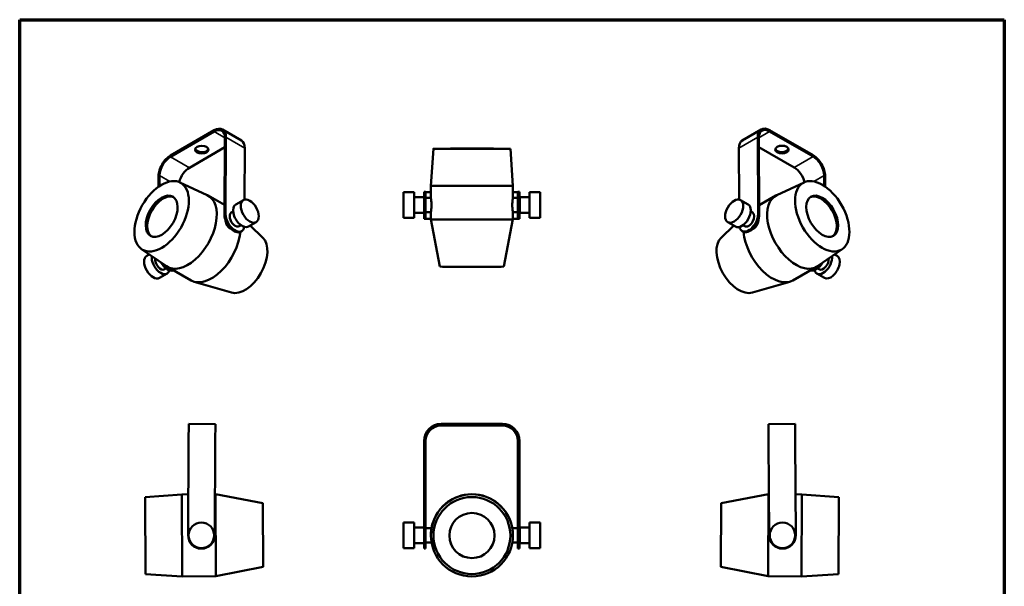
# Paper-space layout 'Sheet_1' of a CAD drawing. Header units: millimetres. Extents: x 0.8 to 38.6, y 0.8 to 38.6.
# Tile 3 of 3: x 0.8 to 38.6, y 16.8 to 38.6. Entities that reach past the tile are written whole.
import ezdxf

# ---------------------------------------------------------------- set-up
doc = ezdxf.new("R2010")
doc.units = ezdxf.units.MM
for name, color, linetype, lineweight in [('Border (ISO)', 7, 'Continuous', 70), ('Visible (ISO)', 7, 'Continuous', 50), ('Visible Narrow (ISO)', 7, 'Continuous', 35)]:
    doc.layers.add(name, color=color, linetype=linetype, lineweight=lineweight)

# ---------------------------------------------------------------- blocks, each defined once
blk = doc.blocks.new('Borders Chauvet')
at = {"layer": 'Border (ISO)'}
for p, q in [((0.787, 38.583), (38.583, 38.583)), ((0.787, 0.787), (0.787, 38.583)), ((38.583, 38.583), (38.583, 0.787))]:
    blk.add_line(p, q, dxfattribs=at)

psp = doc.layouts.new('Sheet_1')

# ---------------------------------------------------------------- linework, layer by layer
at = {"layer": 'Visible (ISO)'}
for p, q in [((8.249, 34.34), (6.579, 33.376)), ((8.249, 34.292), (6.579, 33.328)), ((9.298, 33.95), (8.574, 34.372)), ((8.664, 34.052), (8.65, 31.103)), ((8.706, 34.076), (8.692, 31.127)), ((29.25, 34.376), (28.526, 33.954)), ((29.132, 31.131), (29.118, 34.08)), ((29.174, 31.107), (29.16, 34.056)), ((31.245, 33.38), (29.575, 34.344)), ((31.246, 33.331), (29.575, 34.296)), ((7.302, 32.905), (8.663, 33.69)), ((9.421, 31.684), (9.43, 33.654)), ((28.394, 33.658), (28.404, 31.685)), ((29.162, 33.694), (30.522, 32.909)), ((16.669, 33.631), (16.571, 32.213)), ((19.622, 33.631), (19.72, 32.213)), ((6.115, 32.176), (6.117, 32.582)), ((6.157, 32.204), (6.159, 32.606)), ((31.665, 32.609), (31.667, 32.209)), ((31.707, 32.585), (31.709, 32.18)), ((6.933, 32.344), (7.981, 31.857)), ((16.571, 32.213), (16.571, 31.749)), ((19.72, 32.213), (19.72, 31.749)), ((30.898, 32.344), (29.849, 31.857)), ((8.021, 31.837), (8.652, 31.476)), ((15.523, 31.963), (15.523, 30.984)), ((15.523, 31.963), (15.936, 31.963)), ((15.936, 30.984), (15.936, 31.963)), ((16.31, 31.775), (15.936, 31.775)), ((16.31, 31.985), (16.31, 30.961)), ((16.31, 31.985), (16.369, 31.985)), ((16.369, 30.961), (16.369, 31.985)), ((16.571, 31.749), (16.369, 31.749)), ((19.913, 31.749), (19.72, 31.749)), ((19.913, 31.985), (19.913, 30.961)), ((19.972, 31.985), (19.913, 31.985)), ((19.972, 30.961), (19.972, 31.985)), ((19.981, 31.172), (19.981, 31.775)), ((20.355, 31.775), (19.981, 31.775)), ((20.355, 30.984), (20.355, 31.963)), ((20.355, 31.963), (20.768, 31.963)), ((20.768, 31.963), (20.768, 30.984)), ((29.809, 31.837), (29.172, 31.472)), ((9.08, 31.496), (9.373, 31.665)), ((28.458, 31.665), (28.75, 31.496)), ((8.981, 31.222), (8.91, 31.181)), ((16.31, 31.172), (15.936, 31.172)), ((16.571, 31.198), (16.369, 31.198)), ((16.571, 31.198), (16.571, 30.925)), ((19.913, 31.198), (19.721, 31.198)), ((19.721, 31.198), (19.721, 30.925)), ((20.355, 31.172), (19.981, 31.172)), ((28.921, 31.181), (28.849, 31.222)), ((9.283, 30.7), (9.211, 30.659)), ((9.57, 30.648), (9.862, 30.817)), ((10.12, 30.219), (9.628, 30.682)), ((15.523, 30.984), (15.936, 30.984)), ((16.31, 30.942), (16.31, 30.961)), ((16.369, 30.942), (16.369, 30.961)), ((16.921, 29.111), (16.571, 30.925)), ((19.37, 29.111), (19.721, 30.925)), ((19.913, 30.961), (19.913, 30.942)), ((19.972, 30.961), (19.972, 30.942)), ((20.355, 30.984), (20.768, 30.984)), ((27.71, 30.219), (28.203, 30.682)), ((27.969, 30.817), (28.261, 30.648)), ((28.619, 30.659), (28.548, 30.7)), ((9.31, 30.473), (9.268, 30.448)), ((28.514, 30.476), (28.556, 30.452)), ((5.468, 29.784), (6.419, 29.127)), ((5.663, 29.524), (5.763, 29.581)), ((32.362, 29.784), (31.411, 29.127)), ((32.068, 29.581), (32.167, 29.524)), ((6.457, 29.103), (7.368, 28.582)), ((31.373, 29.103), (30.463, 28.582)), ((6.153, 28.676), (6.445, 28.844)), ((6.409, 29.041), (6.351, 29.007)), ((31.385, 28.844), (31.678, 28.676)), ((31.479, 29.007), (31.415, 29.044)), ((8.915, 28.113), (7.485, 28.532)), ((28.915, 28.113), (30.346, 28.532)), ((7.275, 23.079), (7.271, 22.429)), ((7.275, 23.079), (8.298, 23.073)), ((8.295, 22.423), (8.298, 23.073)), ((19.322, 23.079), (16.96, 23.079)), ((29.532, 23.073), (30.556, 23.079)), ((29.532, 23.073), (29.536, 22.423)), ((30.56, 22.429), (30.556, 23.079)), ((19.322, 23.019), (16.96, 23.019)), ((16.96, 23.014), (19.322, 23.014)), ((7.271, 22.429), (7.252, 18.807)), ((8.275, 18.801), (8.295, 22.423)), ((16.31, 18.807), (16.31, 22.429)), ((16.369, 18.807), (16.369, 22.429)), ((19.913, 22.429), (19.913, 18.807)), ((19.972, 22.429), (19.972, 18.807)), ((29.536, 22.423), (29.556, 18.801)), ((30.579, 18.807), (30.56, 22.429)), ((5.599, 20.271), (7.016, 20.375)), ((5.613, 17.318), (5.599, 20.271)), ((7.016, 20.375), (7.26, 20.377)), ((7.016, 20.375), (7.03, 17.226)), ((8.284, 20.381), (8.304, 20.381)), ((8.304, 20.381), (8.318, 17.232)), ((10.12, 20.039), (8.304, 20.381)), ((10.12, 20.039), (10.131, 17.59)), ((27.7, 17.59), (27.711, 20.039)), ((27.711, 20.039), (29.526, 20.381)), ((29.512, 17.232), (29.526, 20.381)), ((29.547, 20.381), (29.526, 20.381)), ((30.815, 20.375), (30.571, 20.377)), ((30.8, 17.226), (30.815, 20.375)), ((32.231, 20.271), (30.815, 20.375)), ((32.231, 20.271), (32.218, 17.318)), ((15.523, 19.294), (15.523, 18.315)), ((15.523, 19.294), (15.936, 19.294)), ((15.936, 18.315), (15.936, 19.294)), ((20.355, 18.315), (20.355, 19.294)), ((20.355, 19.294), (20.768, 19.294)), ((20.768, 19.294), (20.768, 18.315)), ((16.31, 19.106), (15.936, 19.106)), ((16.595, 19.08), (16.369, 19.08)), ((19.913, 19.08), (19.696, 19.08)), ((19.981, 18.503), (19.981, 19.106)), ((20.355, 19.106), (19.981, 19.106)), ((16.31, 18.807), (16.31, 18.292)), ((16.369, 18.292), (16.369, 18.807)), ((16.595, 18.529), (16.369, 18.529)), ((16.572, 18.763), (16.571, 18.765)), ((19.913, 18.529), (19.697, 18.529)), ((19.72, 18.763), (19.72, 18.765)), ((19.913, 18.807), (19.913, 18.292)), ((19.972, 18.292), (19.972, 18.807)), ((15.523, 18.315), (15.936, 18.315)), ((16.31, 18.503), (15.936, 18.503)), ((16.31, 18.292), (16.369, 18.292)), ((19.972, 18.292), (19.913, 18.292)), ((20.355, 18.503), (19.981, 18.503)), ((20.355, 18.315), (20.768, 18.315)), ((10.131, 17.59), (8.318, 17.232)), ((27.7, 17.59), (29.512, 17.232)), ((5.613, 17.318), (7.03, 17.226)), ((7.03, 17.226), (8.318, 17.232)), ((30.8, 17.226), (29.512, 17.232)), ((32.218, 17.318), (30.8, 17.226))]:
    psp.add_line(p, q, dxfattribs=at)
for centre in [(7.763, 18.804), (30.067, 18.804)]:
    psp.add_circle(centre, 0.49, dxfattribs=at)
for centre, start, end in [((7.763, 18.804), 179.6897, 359.6897), ((30.067, 18.804), 180.3103, 0.3103)]:
    psp.add_arc(centre, 0.512, start, end, dxfattribs=at)
for centre, major_axis, ratio, start_param, end_param in [((8.247, 33.811), (0.327, 0.561), 0.574215, 5.500481, 7.071277), ((8.247, 33.811), (0.298, 0.51), 0.574215, 5.500481, 7.071277), ((29.578, 33.815), (-0.327, 0.561), 0.574215, 5.495094, 7.06589), ((29.578, 33.815), (-0.298, 0.51), 0.574215, 5.495094, 7.06589), ((8.97, 33.389), (0.327, 0.561), 0.574215, 5.500481, 6.283185), ((28.854, 33.393), (-0.327, 0.561), 0.574215, 0, 0.782705), ((6.576, 32.847), (-0.327, -0.561), 0.574215, 3.929684, 5.500481), ((6.576, 32.847), (-0.298, -0.51), 0.574215, 3.929684, 5.500481), ((7.776, 33.647), (-0.256, 0.001), 0.580469, 0.162577, 2.979016), ((30.048, 33.65), (-0.256, -0.001), 0.580469, 0.162577, 2.979016), ((31.248, 32.851), (-0.327, 0.561), 0.574215, 3.924297, 5.495094), ((31.248, 32.851), (-0.298, 0.51), 0.574215, 3.924297, 5.495094), ((7.3, 32.424), (0.298, 0.51), 0.574215, 0.788092, 2.022621), ((30.524, 32.428), (0.298, -0.51), 0.574215, 1.108018, 2.353501), ((18.146, 32.213), (-1.575, 0), 0.004476, 6.282875, 9.425088), ((6.293, 31.011), (-0.43, -0.752), 0.579928, 3.205489, 6.219289), ((7.239, 30.47), (-0.782, -1.367), 0.579928, 6.233844, 9.474119), ((16.96, 31.965), (-0.591, 0), 0.005417, 0, 0.851838), ((19.322, 31.965), (0.591, 0), 0.005417, 5.452473, 6.283185), ((30.591, 30.47), (-0.782, 1.367), 0.579928, 6.233844, 9.474119), ((31.538, 31.011), (-0.43, 0.752), 0.579928, 3.205489, 6.219289), ((9.325, 31.072), (-0.245, 0.424), 0.57735, 0, 3.141593), ((28.506, 31.072), (0.245, 0.424), 0.57735, 3.141593, 6.283185), ((9.012, 30.892), (0.256, -0.443), 0.57735, 3.921574, 6.283185), ((9.054, 30.916), (0.256, -0.443), 0.57735, 3.921574, 6.889226), ((9.061, 30.92), (-0.151, 0.261), 0.57735, 0, 3.141593), ((28.77, 30.92), (-0.256, -0.443), 0.57735, 5.691494, 8.644796), ((28.812, 30.895), (-0.256, -0.443), 0.57735, 0, 2.361611), ((28.77, 30.92), (0.151, 0.261), 0.57735, 3.141593, 6.283185), ((16.96, 30.942), (-0.65, 0), 0.005417, 0, 0.92867), ((16.96, 30.942), (-0.591, 0), 0.005417, 0, 0.851587), ((18.146, 30.925), (-1.575, 0), 0.004476, 6.283185, 9.424778), ((19.322, 30.942), (0.591, 0), 0.005417, 5.452728, 6.283185), ((19.322, 30.942), (0.65, 0), 0.005417, 5.372516, 6.283185), ((8.15, 29.949), (-0.782, -1.367), 0.579928, 6.283108, 8.524581), ((29.68, 29.949), (0.782, -1.367), 0.579928, 4.041194, 6.283263), ((9.433, 29.215), (-0.608, -1.063), 0.579928, 0.137815, 3.003777), ((28.398, 29.215), (-0.608, 1.063), 0.579928, 0.137815, 3.003777), ((5.908, 29.1), (0.245, -0.424), 0.57735, 3.141593, 6.283185), ((6.201, 29.268), (0.245, -0.424), 0.57735, 3.804336, 6.803614), ((31.63, 29.268), (-0.245, -0.424), 0.57735, 5.745996, 8.762033), ((31.923, 29.1), (-0.245, -0.424), 0.57735, 0, 3.141593), ((6.201, 29.268), (0.151, -0.261), 0.57735, 3.789002, 6.283185), ((6.465, 29.421), (0.256, -0.443), 0.57735, 4.716156, 6.191911), ((6.507, 29.445), (0.256, -0.443), 0.57735, 4.952069, 5.983704), ((18.146, 29.111), (-1.225, 0), 0.004476, 0.000864, 3.140729), ((31.359, 29.425), (-0.256, -0.443), 0.57735, 0.120217, 1.534938), ((31.317, 29.449), (-0.256, -0.443), 0.57735, 0.340134, 1.282769), ((31.63, 29.268), (-0.151, -0.261), 0.57735, 0, 2.49418), ((16.96, 22.429), (-0.65, 0), 0.999985, 4.712389, 6.283185), ((19.322, 22.429), (0.65, 0), 0.999985, 0, 1.570796), ((16.96, 22.429), (-0.591, 0), 0.999985, 4.712389, 6.283185), ((16.96, 22.423), (-0.591, 0), 0.999985, 4.712389, 6.283185), ((19.322, 22.429), (0.591, 0), 0.999985, 0, 1.570796), ((19.322, 22.423), (0.591, 0), 0.999985, 0, 1.570796), ((18.146, 18.807), (1.575, 0), 0.99999, 0.174326, 2.967267), ((18.146, 18.795), (0.866, 0), 0.99999, 3.142, 6.283185)]:
    psp.add_ellipse(centre, major_axis=major_axis, ratio=ratio, start_param=start_param, end_param=end_param, dxfattribs=at)
for centre, major_axis, ratio in [((7.776, 33.599), (-0.256, 0.001), 0.580469), ((30.049, 33.602), (-0.256, -0.001), 0.580469), ((18.146, 33.631), (1.476, 0), 0.004476), ((18.146, 33.631), (0.866, 0), 0.004476), ((6.237, 31.043), (-0.733, -1.282), 0.579928), ((31.593, 31.043), (0.733, -1.282), 0.579928), ((6.237, 31.043), (0.43, 0.752), 0.579928), ((31.593, 31.043), (0.43, -0.752), 0.579928), ((9.617, 31.241), (0.245, -0.424), 0.57735), ((28.213, 31.241), (-0.245, -0.424), 0.57735), ((18.141, 23.017), (-0.256, 0), 0.005417), ((18.146, 18.801), (1.575, 0), 0.99999), ((18.146, 18.795), (1.476, 0), 0.99999), ((18.146, 18.795), (0.866, 0), 0.99999)]:
    psp.add_ellipse(centre, major_axis=major_axis, ratio=ratio, dxfattribs=at)
for points in [[(16.571, 31.749), (16.571, 31.749), (16.571, 31.749), (16.571, 31.749)], [(29.149, 30.938), (29.149, 30.934), (29.149, 30.929), (29.149, 30.925)], [(8.898, 30.561), (8.885, 30.565), (8.872, 30.571), (8.86, 30.578)], [(28.971, 30.578), (28.954, 30.568), (28.936, 30.561), (28.918, 30.557)], [(16.571, 18.803), (16.571, 18.79), (16.571, 18.778), (16.572, 18.765)]]:
    psp.add_open_spline(points, degree=3, dxfattribs=at)
for points, knots in [([(16.571, 31.749), (16.571, 31.749), (16.572, 31.742), (16.577, 31.713), (16.58, 31.692), (16.586, 31.643), (16.589, 31.612), (16.594, 31.544), (16.595, 31.507), (16.595, 31.472)], [3.171215, 3.171215, 3.171215, 3.171215, 3.435474, 3.435474, 3.699732, 3.699732, 3.963998, 3.963998, 4.228263, 4.228263, 4.228263, 4.228263]), ([(19.696, 31.472), (19.696, 31.507), (19.697, 31.544), (19.702, 31.612), (19.705, 31.643), (19.711, 31.692), (19.715, 31.713), (19.719, 31.742), (19.72, 31.749), (19.72, 31.749), (19.72, 31.749), (19.72, 31.749)], [0, 0, 0, 0, 0.264265, 0.264265, 0.528531, 0.528531, 0.79279, 0.79279, 1.057048, 1.057048, 1.05705, 1.05705, 1.05705, 1.05705]), ([(16.595, 31.472), (16.595, 31.437), (16.594, 31.4), (16.589, 31.333), (16.586, 31.302), (16.58, 31.253), (16.577, 31.232), (16.572, 31.204), (16.571, 31.198), (16.571, 31.198)], [0, 0, 0, 0, 0.264275, 0.264275, 0.528551, 0.528551, 0.792817, 0.792817, 1.053953, 1.053953, 1.053953, 1.053953]), ([(19.721, 31.198), (19.721, 31.198), (19.721, 31.198), (19.721, 31.198), (19.719, 31.204), (19.715, 31.232), (19.711, 31.253), (19.705, 31.302), (19.702, 31.333), (19.697, 31.4), (19.696, 31.437), (19.696, 31.472)], [3.171178, 3.171178, 3.171178, 3.171178, 3.17118, 3.17118, 3.435446, 3.435446, 3.699712, 3.699712, 3.963988, 3.963988, 4.228263, 4.228263, 4.228263, 4.228263]), ([(8.86, 30.578), (8.836, 30.592), (8.81, 30.613), (8.765, 30.665), (8.746, 30.696), (8.715, 30.759), (8.703, 30.794), (8.687, 30.858), (8.683, 30.887), (8.682, 30.912)], [0, 0, 0, 0, 0.264265, 0.264265, 0.528531, 0.528531, 0.79279, 0.79279, 1.019874, 1.019874, 1.019874, 1.019874]), ([(29.149, 30.925), (29.149, 30.896), (29.145, 30.863), (29.128, 30.794), (29.115, 30.759), (29.085, 30.696), (29.065, 30.665), (29.021, 30.613), (28.995, 30.592), (28.971, 30.578)], [3.171215, 3.171215, 3.171215, 3.171215, 3.435474, 3.435474, 3.699732, 3.699732, 3.963998, 3.963998, 4.228263, 4.228263, 4.228263, 4.228263]), ([(16.595, 19.08), (16.595, 19.08), (16.595, 19.08), (16.595, 19.08), (16.594, 19.072), (16.589, 19.044), (16.586, 19.023), (16.58, 18.974), (16.577, 18.943), (16.572, 18.875), (16.571, 18.838), (16.571, 18.803)], [2.111023, 2.111023, 2.111023, 2.111023, 2.114167, 2.114167, 2.378432, 2.378432, 2.642698, 2.642698, 2.906956, 2.906956, 3.171215, 3.171215, 3.171215, 3.171215]), ([(19.72, 18.765), (19.72, 18.778), (19.72, 18.79), (19.72, 18.838), (19.719, 18.875), (19.715, 18.943), (19.711, 18.974), (19.705, 19.023), (19.702, 19.044), (19.697, 19.072), (19.696, 19.08), (19.696, 19.08), (19.696, 19.08), (19.696, 19.08)], [0.961672, 0.961672, 0.961672, 0.961672, 1.057048, 1.057048, 1.321307, 1.321307, 1.585565, 1.585565, 1.849831, 1.849831, 2.114096, 2.114096, 2.11724, 2.11724, 2.11724, 2.11724])]:
    psp.add_open_spline(points, degree=3, knots=knots, dxfattribs=at)
at = {"layer": 'Visible Narrow (ISO)'}
for p, q in [((8.249, 34.292), (8.249, 34.34)), ((8.249, 34.292), (8.664, 34.05)), ((8.664, 34.052), (8.706, 34.076)), ((8.706, 34.076), (9.43, 33.654)), ((28.394, 33.658), (29.118, 34.08)), ((29.16, 34.056), (29.118, 34.08)), ((29.16, 34.053), (29.575, 34.296)), ((29.575, 34.296), (29.575, 34.344)), ((6.579, 33.328), (6.579, 33.376)), ((7.302, 32.905), (6.579, 33.328)), ((31.246, 33.331), (30.522, 32.909)), ((31.246, 33.331), (31.245, 33.38)), ((6.159, 32.606), (6.117, 32.582)), ((6.159, 32.606), (6.55, 32.377)), ((31.271, 32.379), (31.665, 32.609)), ((31.665, 32.609), (31.707, 32.585)), ((8.65, 31.103), (8.692, 31.127)), ((29.132, 31.131), (29.174, 31.107))]:
    psp.add_line(p, q, dxfattribs=at)

# ---------------------------------------------------------------- block references
psp.add_blockref('Borders Chauvet', (0, 0))

doc.saveas('drawing.dxf')
